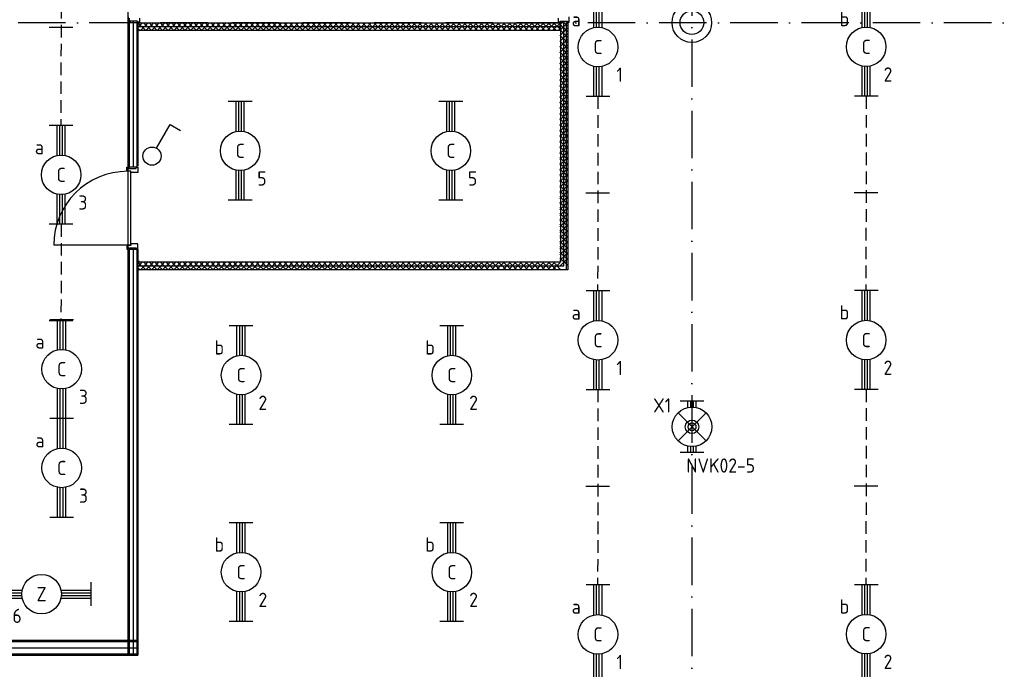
# Model space of a CAD drawing. Header units: millimetres. Extents: x 90707 to 259985, y -1262 to 84291.
# Tile 47 of 85: x 148551 to 160994, y 49628 to 57846. Entities that reach past the tile are written whole.
import ezdxf
from ezdxf.enums import TextEntityAlignment as Align

# ---------------------------------------------------------------- set-up
doc = ezdxf.new("R2010")
doc.units = ezdxf.units.MM
doc.header["$LTSCALE"] = 100
doc.linetypes.add('DASHDOT', pattern=[9, 6, -1.5, 0, -1.5])
doc.linetypes.add('HIDDEN', pattern=[9.525, 6.35, -3.175])
doc.layers.get('0').update_dxf_attribs({"linetype": 'CONTINUOUS'})
for name, color, linetype in [('AL$1----_MAATVOERING', 7, 'CONTINUOUS'), ('AL$7----_STRAMIEN', 1, 'DASHDOT'), ('AL$8----_HULPKOLOM', 2, 'CONTINUOUS'), ('AL22----_BINNENWAND', 7, 'CONTINUOUS'), ('AL28----_KONSTRUKTIE', 3, 'CONTINUOUS'), ('AL32----_BINNENKOZ', 7, 'CONTINUOUS'), ('AL32----_DRAAIRICHTING', 1, 'CONTINUOUS'), ('ALL-----_REFLIJNEN', 8, 'CONTINUOUS'), ('EB63101-_ATTRIB', 2, 'CONTINUOUS'), ('EB63501-_ATTRIB', 2, 'CONTINUOUS'), ('EL63101-_LICHT-ARM', 3, 'CONTINUOUS'), ('EL63102-_LICHT-SCH', 3, 'CONTINUOUS'), ('EL63501-_NOODVRL-ARM', 3, 'CONTINUOUS'), ('EL6441--_DATACOM', 3, 'CONTINUOUS'), ('LIJN035', 50, 'CONTINUOUS'), ('VOLGNUMMER', 7, 'CONTINUOUS')]:
    doc.layers.add(name, color=color, linetype=linetype)
doc.styles.add('1_8', font='ISO', dxfattribs={"height": 1.8})
doc.styles.add('NORATT', font='isocp.shx')
doc.styles.get("Standard").update_dxf_attribs({"font": 'iso.shx'})

# ---------------------------------------------------------------- blocks, each defined once
blk = doc.blocks.new('EJ3T20')
at = {"color": 0}
for p, q in [((-6.25, -1.5), (-6.25, 1.5)), ((-6.25, -1.5), (-6.25, 1.5)), ((6.25, -1.5), (6.25, 1.5)), ((6.25, -1.5), (6.25, 1.5)), ((-6.25, 0.52), (-2.44, 0.52)), ((-6.25, 0.52), (-2.44, 0.52)), ((-6.25, 0.17), (-2.49, 0.17)), ((-6.25, 0.17), (-2.49, 0.17)), ((2.44, 0.52), (6.25, 0.52)), ((2.44, 0.52), (6.25, 0.52)), ((2.49, 0.17), (6.25, 0.17)), ((2.49, 0.17), (6.25, 0.17)), ((-6.25, -0.17), (-2.49, -0.17)), ((-6.25, -0.17), (-2.49, -0.17)), ((-6.25, -0.52), (-2.44, -0.52)), ((-6.25, -0.52), (-2.44, -0.52)), ((2.44, -0.52), (6.25, -0.52)), ((2.44, -0.52), (6.25, -0.52)), ((2.49, -0.17), (6.25, -0.17)), ((2.49, -0.17), (6.25, -0.17))]:
    blk.add_line(p, q, dxfattribs=at)
blk.add_circle((0, 0), 2.5, dxfattribs=at)
blk.add_circle((0, 0), 2.5, dxfattribs=at)
at = {"style": 'NORATT', "flags": 9}
blk.add_attdef('GELIJK', text='', height=1.8, dxfattribs=at).set_placement((3.5, 5), align=Align.MIDDLE_CENTER)
at = {"color": 6}
for tag, style, flags, p in [('SCHAK', 'NORATT', 8, (3.5, 2.75)), ('SCHAK', '1_8', 8, (3.5, 2.75)), ('A_CODE', 'NORATT', 8, (0, 0)), ('A_CODE', '1_8', 8, (0, 0)), ('GROEP', 'NORATT', 8, (-3.5, -2.75)), ('GROEP', '1_8', 8, (-3.5, -2.75)), ('KAST', 'NORATT', 9, (3.5, -2.75)), ('KAST', '1_8', 9, (3.5, -2.75))]:
    blk.add_attdef(tag, text='', height=1.8, dxfattribs=dict(at, style=style, flags=flags)).set_placement(p, align=Align.MIDDLE)
blk = doc.blocks.new('ES3S1')
blk.add_lwpolyline([(0.58, 1), (2.31, 4), (3.61, 3.25)])
blk.add_lwpolyline([(0.58, 1), (2.31, 4), (3.61, 3.25)])
blk.add_lwpolyline([(0.58, 1), (2.31, 4), (3.61, 3.25)])
blk.add_lwpolyline([(0.58, 1), (2.31, 4), (3.61, 3.25)])
blk.add_circle((0, 0), 1.15)
blk.add_circle((0, 0), 1.15)
blk.add_circle((0, 0), 1.15)
blk.add_circle((0, 0), 1.15)
for tag, style, flags, p in [('SCHAK', 'NORATT', 8, (3, 5.5)), ('SCHAK', '1_8', 8, (3, 5.5)), ('SCHAK', 'NORATT', 8, (3, 5.5)), ('KAST', 'NORATT', 9, (-3, 0.5)), ('KAST', '1_8', 9, (-3, 0.5)), ('KAST', 'NORATT', 9, (-3, 0.5)), ('M_CODE', 'NORATT', 9, (0, 0)), ('M_CODE', '1_8', 9, (0, 0)), ('M_CODE', 'NORATT', 9, (0, 0)), ('DOEL', 'NORATT', 9, (-3, -2)), ('DOEL', '1_8', 9, (-3, -2)), ('DOEL', 'NORATT', 9, (-3, -2)), ('GROEP', 'NORATT', 9, (-3, -4.5)), ('GROEP', '1_8', 9, (-3, -4.5)), ('GROEP', 'NORATT', 9, (-3, -4.5))]:
    blk.add_attdef(tag, text='', height=1.8, dxfattribs=dict(style=style, flags=flags)).set_placement(p, align=Align.MIDDLE_CENTER)
blk = doc.blocks.new('EJ3T01')
at = {"color": 0}
for p, q in [((-3.25, -1.5), (-3.25, 1.5)), ((-1.77, 1.77), (1.77, -1.77)), ((1.77, 1.77), (-1.77, -1.77)), ((3.25, -1.5), (3.25, 1.5)), ((-3.25, 0.52), (-2.44, 0.52)), ((-3.25, 0.17), (-2.49, 0.17)), ((2.44, 0.52), (3.25, 0.52)), ((2.49, 0.17), (3.25, 0.17)), ((-3.25, -0.17), (-2.49, -0.17)), ((-3.25, -0.52), (-2.44, -0.52)), ((2.44, -0.52), (3.25, -0.52)), ((2.49, -0.17), (3.25, -0.17))]:
    blk.add_line(p, q, dxfattribs=at)
at = {"color": 6}
blk.add_lwpolyline([(1.77, -1.77), (1.75, -1.75)], dxfattribs=at)
at = {"color": 0}
for radius in [2.5, 0.85, 0.5]:
    blk.add_circle((0, 0), radius, dxfattribs=at)
at = {"color": 6, "style": '1_8'}
for tag, flags, p in [('A_CODE', 8, (-3.5, 2.75)), ('SCHAK', 8, (3.5, 2.75)), ('GROEP', 8, (-3.5, -2.75)), ('KAST', 9, (3.5, -2.75))]:
    blk.add_attdef(tag, text='', height=1.8, dxfattribs=dict(at, flags=flags)).set_placement(p, align=Align.MIDDLE)
blk = doc.blocks.new('A$Cca306792')
at = {"layer": 'AL$1----_MAATVOERING', "color": 8}
for p, q in [((58803, 51070), (58803, 65105)), ((49468, 51255), (58803, 51255))]:
    blk.add_line(p, q, dxfattribs=at)
at = {"layer": 'AL$7----_STRAMIEN', "color": 1}
for points in [[(65928, 78659), (65928, 39870)], [(146222, 59070), (2867, 59070)]]:
    blk.add_lwpolyline(points, dxfattribs=at)
at = {"layer": 'AL$8----_HULPKOLOM', "color": 8}
blk.add_circle((65928, 59070), 250, dxfattribs=at)
at = {"layer": 'AL22----_BINNENWAND', "color": 8, "linetype": 'Continuous'}
for p, q in [((58818, 59129), (58818, 58970)), ((58818, 59024), (58818, 57250)), ((58913, 59071), (58913, 58970)), ((58913, 59024), (58913, 57255)), ((58928, 59070), (64259, 59070)), ((58928, 58970), (58928, 59070)), ((64259, 59070), (64259, 58970)), ((64274, 56043), (64274, 59088)), ((64344, 55943), (64344, 59088)), ((64259, 58970), (58928, 58970)), ((58818, 56213), (58818, 51070)), ((58913, 56200), (58913, 51070)), ((58913, 56044), (58913, 55943)), ((58928, 55943), (58928, 56043)), ((58928, 56043), (64274, 56043)), ((64359, 55943), (58928, 55943)), ((48918, 51240), (58928, 51240)), ((48918, 51085), (58928, 51085))]:
    blk.add_line(p, q, dxfattribs=at)
at = {"layer": 'AL22----_BINNENWAND', "color": 8}
for p, q in [((58803, 51255), (58803, 59024)), ((58928, 59078), (58928, 58970)), ((58928, 59010), (58987, 59070)), ((58928, 59067), (59027, 58970)), ((58928, 59024), (58928, 57255)), ((58928, 58997), (58956, 58970)), ((58958, 58970), (59058, 59070)), ((58997, 59070), (59098, 58970)), ((59029, 58970), (59128, 59070)), ((59068, 59070), (59169, 58970)), ((59099, 58970), (59198, 59070)), ((59139, 59070), (59240, 58970)), ((59170, 58970), (59269, 59070)), ((59210, 59070), (59311, 58970)), ((59240, 58970), (59339, 59070)), ((59281, 59070), (59382, 58970)), ((59310, 58970), (59410, 59070)), ((59352, 59070), (59453, 58970)), ((59381, 58970), (59480, 59070)), ((59423, 59070), (59524, 58970)), ((59451, 58970), (59550, 59070)), ((59494, 59070), (59595, 58970)), ((59522, 58970), (59621, 59070)), ((59565, 59070), (59666, 58970)), ((59592, 58970), (59691, 59070)), ((59636, 59070), (59737, 58970)), ((59662, 58970), (59762, 59070)), ((59707, 59070), (59808, 58970)), ((59733, 58970), (59832, 59070)), ((59778, 59070), (59879, 58970)), ((59803, 58970), (59902, 59070)), ((59849, 59070), (59950, 58970)), ((59874, 58970), (59973, 59070)), ((59920, 59070), (60021, 58970)), ((59944, 58970), (60043, 59070)), ((59991, 59070), (60092, 58970)), ((60015, 58970), (60114, 59070)), ((60062, 59070), (60163, 58970)), ((60085, 58970), (60184, 59070)), ((60133, 59070), (60234, 58970)), ((60155, 58970), (60254, 59070)), ((60204, 59070), (60305, 58970)), ((60226, 58970), (60325, 59070)), ((60275, 59070), (60376, 58970)), ((60296, 58970), (60395, 59070)), ((60346, 59070), (60447, 58970)), ((60367, 58970), (60466, 59070)), ((60417, 59070), (60518, 58970)), ((60437, 58970), (60536, 59070)), ((60488, 59070), (60589, 58970)), ((60507, 58970), (60606, 59070)), ((60559, 59070), (60660, 58970)), ((60578, 58970), (60677, 59070)), ((60630, 59070), (60731, 58970)), ((60648, 58970), (60747, 59070)), ((60701, 59070), (60802, 58970)), ((60719, 58970), (60818, 59070)), ((60772, 59070), (60873, 58970)), ((60789, 58970), (60888, 59070)), ((60843, 59070), (60944, 58970)), ((60859, 58970), (60958, 59070)), ((60914, 59070), (61015, 58970)), ((60930, 58970), (61029, 59070)), ((60985, 59070), (61086, 58970)), ((61000, 58970), (61099, 59070)), ((61057, 59070), (61157, 58970)), ((61071, 58970), (61170, 59070)), ((61128, 59070), (61228, 58970)), ((61141, 58970), (61240, 59070)), ((61199, 59070), (61299, 58970)), ((61211, 58970), (61311, 59070)), ((61270, 59070), (61370, 58970)), ((61282, 58970), (61381, 59070)), ((61341, 59070), (61441, 58970)), ((61352, 58970), (61451, 59070)), ((61412, 59070), (61512, 58970)), ((61423, 58970), (61522, 59070)), ((61483, 59070), (61584, 58970)), ((61493, 58970), (61592, 59070)), ((61554, 59070), (61655, 58970)), ((61563, 58970), (61663, 59070)), ((61625, 59070), (61726, 58970)), ((61634, 58970), (61733, 59070)), ((61696, 59070), (61797, 58970)), ((61704, 58970), (61803, 59070)), ((61767, 59070), (61868, 58970)), ((61775, 58970), (61874, 59070)), ((61838, 59070), (61939, 58970)), ((61845, 58970), (61944, 59070)), ((61909, 59070), (62010, 58970)), ((61915, 58970), (62015, 59070)), ((61980, 59070), (62081, 58970)), ((61986, 58970), (62085, 59070)), ((62051, 59070), (62152, 58970)), ((62056, 58970), (62155, 59070)), ((62122, 59070), (62223, 58970)), ((62127, 58970), (62226, 59070)), ((62193, 59070), (62294, 58970)), ((62197, 58970), (62296, 59070)), ((62264, 59070), (62365, 58970)), ((62267, 58970), (62367, 59070)), ((62335, 59070), (62436, 58970)), ((62338, 58970), (62437, 59070)), ((62406, 59070), (62507, 58970)), ((62408, 58970), (62507, 59070)), ((62477, 59070), (62578, 58970)), ((62479, 58970), (62578, 59070)), ((62548, 59070), (62649, 58970)), ((62549, 58970), (62648, 59070)), ((62619, 58970), (62719, 59070)), ((62619, 59070), (62720, 58970)), ((62690, 58970), (62789, 59070)), ((62690, 59070), (62791, 58970)), ((62760, 58970), (62859, 59070)), ((62761, 59070), (62862, 58970)), ((62831, 58970), (62930, 59070)), ((62832, 59070), (62933, 58970)), ((62901, 58970), (63000, 59070)), ((62903, 59070), (63004, 58970)), ((62971, 58970), (63071, 59070)), ((62974, 59070), (63075, 58970)), ((63042, 58970), (63141, 59070)), ((63045, 59070), (63146, 58970)), ((63112, 58970), (63211, 59070)), ((63116, 59070), (63217, 58970)), ((63183, 58970), (63282, 59070)), ((63187, 59070), (63288, 58970)), ((63253, 58970), (63352, 59070)), ((63258, 59070), (63359, 58970)), ((63324, 58970), (63423, 59070)), ((63329, 59070), (63430, 58970)), ((63394, 58970), (63493, 59070)), ((63400, 59070), (63501, 58970)), ((63464, 58970), (63563, 59070)), ((63471, 59070), (63572, 58970)), ((63535, 58970), (63634, 59070)), ((63542, 59070), (63643, 58970)), ((63605, 58970), (63704, 59070)), ((63613, 59070), (63714, 58970)), ((63676, 58970), (63775, 59070)), ((63684, 59070), (63785, 58970)), ((63746, 58970), (63845, 59070)), ((63755, 59070), (63856, 58970)), ((63816, 58970), (63915, 59070)), ((63826, 59070), (63927, 58970)), ((63887, 58970), (63986, 59070)), ((63897, 59070), (63998, 58970)), ((63957, 58970), (64056, 59070)), ((63968, 59070), (64069, 58970)), ((64028, 58970), (64127, 59070)), ((64039, 59070), (64140, 58970)), ((64098, 58970), (64197, 59070)), ((64110, 59070), (64211, 58970)), ((64168, 58970), (64259, 59061)), ((64181, 59070), (64259, 58992)), ((64239, 58970), (64259, 58990)), ((64252, 59070), (64259, 59063)), ((64259, 59044), (64305, 59091)), ((64259, 58973), (64359, 59074)), ((64259, 59053), (64359, 58954)), ((64259, 58902), (64359, 59003)), ((64259, 58983), (64359, 58884)), ((64293, 59091), (64359, 59025)), ((64359, 59087), (64359, 55943)), ((64259, 58831), (64359, 58932)), ((64259, 58912), (64359, 58813)), ((64259, 58760), (64359, 58861)), ((64259, 58842), (64359, 58743)), ((64259, 58689), (64359, 58790)), ((64259, 58772), (64359, 58673)), ((64259, 58618), (64359, 58719)), ((64259, 58701), (64359, 58602)), ((64259, 58547), (64359, 58648)), ((64259, 58631), (64359, 58532)), ((64259, 58476), (64359, 58577)), ((64259, 58560), (64359, 58461)), ((64259, 58405), (64359, 58506)), ((64259, 58490), (64359, 58391)), ((64259, 58334), (64359, 58435)), ((64259, 58420), (64359, 58321)), ((64259, 58263), (64359, 58364)), ((64259, 58349), (64359, 58250)), ((64259, 58192), (64359, 58293)), ((64259, 58279), (64359, 58180)), ((64259, 58121), (64359, 58222)), ((64259, 58208), (64359, 58109)), ((64259, 58050), (64359, 58151)), ((64259, 58138), (64359, 58039)), ((64259, 57979), (64359, 58080)), ((64259, 58068), (64359, 57968)), ((64259, 57908), (64359, 58009)), ((64259, 57997), (64359, 57898)), ((64259, 57837), (64359, 57938)), ((64259, 57927), (64359, 57828)), ((64259, 57766), (64359, 57867)), ((64259, 57856), (64359, 57757)), ((64259, 57695), (64359, 57796)), ((64259, 57786), (64359, 57687)), ((64259, 57624), (64359, 57725)), ((64259, 57716), (64359, 57616)), ((64259, 57553), (64359, 57654)), ((64259, 57645), (64359, 57546)), ((64259, 57482), (64359, 57583)), ((64259, 57575), (64359, 57476)), ((64259, 57411), (64359, 57512)), ((64259, 57504), (64359, 57405)), ((64259, 57340), (64359, 57441)), ((64259, 57434), (64359, 57335)), ((64259, 57269), (64359, 57370)), ((64259, 57364), (64359, 57264)), ((58919, 57240), (58794, 57240)), ((64259, 57198), (64359, 57299)), ((64259, 57293), (64359, 57194)), ((64259, 57127), (64359, 57228)), ((64259, 57223), (64359, 57124)), ((64259, 57056), (64359, 57157)), ((64259, 57152), (64359, 57053)), ((64259, 56985), (64359, 57086)), ((64259, 57082), (64359, 56983)), ((64259, 56914), (64359, 57015)), ((64259, 57012), (64359, 56912)), ((64259, 56843), (64359, 56944)), ((64259, 56941), (64359, 56842)), ((64259, 56772), (64359, 56873)), ((64259, 56871), (64359, 56772)), ((64259, 56701), (64359, 56802)), ((64259, 56800), (64359, 56701)), ((64259, 56630), (64359, 56731)), ((64259, 56730), (64359, 56631)), ((64259, 56559), (64359, 56660)), ((64259, 56660), (64359, 56560)), ((64259, 56488), (64359, 56589)), ((64259, 56589), (64359, 56490)), ((64259, 56519), (64359, 56420)), ((64259, 56417), (64359, 56518)), ((64259, 56448), (64359, 56349)), ((64259, 56346), (64359, 56447)), ((64259, 56378), (64359, 56279)), ((64259, 56275), (64359, 56375)), ((64259, 56308), (64359, 56208)), ((64259, 56204), (64359, 56304)), ((58794, 56206), (58919, 56206)), ((58928, 56200), (58928, 51070)), ((64259, 56237), (64359, 56138)), ((64259, 56133), (64359, 56233)), ((64259, 56167), (64359, 56068)), ((64259, 56062), (64359, 56162)), ((58928, 56051), (58928, 55943)), ((58928, 55983), (58987, 56043)), ((58928, 56040), (59027, 55943)), ((58958, 55943), (59058, 56043)), ((58997, 56043), (59098, 55943)), ((59029, 55943), (59128, 56043)), ((59068, 56043), (59169, 55943)), ((59099, 55943), (59198, 56043)), ((59139, 56043), (59240, 55943)), ((59170, 55943), (59269, 56043)), ((59210, 56043), (59311, 55943)), ((59240, 55943), (59339, 56043)), ((59281, 56043), (59382, 55943)), ((59310, 55943), (59410, 56043)), ((59352, 56043), (59453, 55943)), ((59381, 55943), (59480, 56043)), ((59423, 56043), (59524, 55943)), ((59451, 55943), (59550, 56043)), ((59494, 56043), (59595, 55943)), ((59522, 55943), (59621, 56043)), ((59565, 56043), (59666, 55943)), ((59592, 55943), (59691, 56043)), ((59636, 56043), (59737, 55943)), ((59662, 55943), (59762, 56043)), ((59707, 56043), (59808, 55943)), ((59733, 55943), (59832, 56043)), ((59778, 56043), (59879, 55943)), ((59803, 55943), (59902, 56043)), ((59849, 56043), (59950, 55943)), ((59874, 55943), (59973, 56043)), ((59920, 56043), (60021, 55943)), ((59944, 55943), (60043, 56043)), ((59991, 56043), (60092, 55943)), ((60015, 55943), (60114, 56043)), ((60062, 56043), (60163, 55943)), ((60085, 55943), (60184, 56043)), ((60133, 56043), (60234, 55943)), ((60155, 55943), (60254, 56043)), ((60204, 56043), (60305, 55943)), ((60226, 55943), (60325, 56043)), ((60275, 56043), (60376, 55943)), ((60296, 55943), (60395, 56043)), ((60346, 56043), (60447, 55943)), ((60367, 55943), (60466, 56043)), ((60417, 56043), (60518, 55943)), ((60437, 55943), (60536, 56043)), ((60488, 56043), (60589, 55943)), ((60507, 55943), (60606, 56043)), ((60559, 56043), (60660, 55943)), ((60578, 55943), (60677, 56043)), ((60630, 56043), (60731, 55943)), ((60648, 55943), (60747, 56043)), ((60701, 56043), (60802, 55943)), ((60719, 55943), (60818, 56043)), ((60772, 56043), (60873, 55943)), ((60789, 55943), (60888, 56043)), ((60843, 56043), (60944, 55943)), ((60859, 55943), (60958, 56043)), ((60914, 56043), (61015, 55943)), ((60930, 55943), (61029, 56043)), ((60985, 56043), (61086, 55943)), ((61000, 55943), (61099, 56043)), ((61057, 56043), (61157, 55943)), ((61071, 55943), (61170, 56043)), ((61128, 56043), (61228, 55943)), ((61141, 55943), (61240, 56043)), ((61199, 56043), (61299, 55943)), ((61211, 55943), (61311, 56043)), ((61270, 56043), (61370, 55943)), ((61282, 55943), (61381, 56043)), ((61341, 56043), (61441, 55943)), ((61352, 55943), (61451, 56043)), ((61412, 56043), (61512, 55943)), ((61423, 55943), (61522, 56043)), ((61483, 56043), (61584, 55943)), ((61493, 55943), (61592, 56043)), ((61554, 56043), (61655, 55943)), ((61563, 55943), (61663, 56043)), ((61625, 56043), (61726, 55943)), ((61634, 55943), (61733, 56043)), ((61696, 56043), (61797, 55943)), ((61704, 55943), (61803, 56043)), ((61767, 56043), (61868, 55943)), ((61775, 55943), (61874, 56043)), ((61838, 56043), (61939, 55943)), ((61845, 55943), (61944, 56043)), ((61909, 56043), (62010, 55943)), ((61915, 55943), (62015, 56043)), ((61980, 56043), (62081, 55943)), ((61986, 55943), (62085, 56043)), ((62051, 56043), (62152, 55943)), ((62056, 55943), (62155, 56043)), ((62122, 56043), (62223, 55943)), ((62127, 55943), (62226, 56043)), ((62193, 56043), (62294, 55943)), ((62197, 55943), (62296, 56043)), ((62264, 56043), (62365, 55943)), ((62267, 55943), (62367, 56043)), ((62335, 56043), (62436, 55943)), ((62338, 55943), (62437, 56043)), ((62406, 56043), (62507, 55943)), ((62408, 55943), (62507, 56043)), ((62477, 56043), (62578, 55943)), ((62479, 55943), (62578, 56043)), ((62548, 56043), (62649, 55943)), ((62549, 55943), (62648, 56043)), ((62619, 55943), (62719, 56043)), ((62619, 56043), (62720, 55943)), ((62690, 55943), (62789, 56043)), ((62690, 56043), (62791, 55943)), ((62760, 55943), (62859, 56043)), ((62761, 56043), (62862, 55943)), ((62831, 55943), (62930, 56043)), ((62832, 56043), (62933, 55943)), ((62901, 55943), (63000, 56043)), ((62903, 56043), (63004, 55943)), ((62971, 55943), (63071, 56043)), ((62974, 56043), (63075, 55943)), ((63042, 55943), (63141, 56043)), ((63045, 56043), (63146, 55943)), ((63112, 55943), (63211, 56043)), ((63116, 56043), (63217, 55943)), ((63183, 55943), (63282, 56043)), ((63187, 56043), (63288, 55943)), ((63253, 55943), (63352, 56043)), ((63258, 56043), (63359, 55943)), ((63324, 55943), (63423, 56043)), ((63329, 56043), (63430, 55943)), ((63394, 55943), (63493, 56043)), ((63400, 56043), (63501, 55943)), ((63461, 55943), (63561, 56043)), ((63482, 56043), (63583, 55943)), ((63540, 55943), (63639, 56043)), ((63542, 56043), (63643, 55943)), ((63610, 55943), (63709, 56043)), ((63613, 56043), (63714, 55943)), ((63680, 55943), (63780, 56043)), ((63684, 56043), (63785, 55943)), ((63751, 55943), (63850, 56043)), ((63755, 56043), (63856, 55943)), ((63821, 55943), (63920, 56043)), ((63826, 56043), (63927, 55943)), ((63892, 55943), (63991, 56043)), ((63897, 56043), (63998, 55943)), ((63962, 55943), (64061, 56043)), ((63968, 56043), (64069, 55943)), ((64033, 55943), (64132, 56043)), ((64037, 56043), (64138, 55943)), ((64102, 55943), (64201, 56043)), ((64112, 56043), (64213, 55943)), ((64168, 55943), (64259, 56034)), ((64173, 56043), (64274, 55943)), ((64259, 56096), (64359, 55997)), ((64259, 55991), (64359, 56091)), ((58928, 55970), (58956, 55943)), ((64239, 55943), (64259, 55963)), ((58928, 51255), (48918, 51255)), ((58928, 51255), (58803, 51255)), ((48918, 51070), (58928, 51070))]:
    blk.add_line(p, q, dxfattribs=at)
at = {"layer": 'AL28----_KONSTRUKTIE', "color": 8}
blk.add_circle((65928, 59070), 150, dxfattribs=at)
at = {"layer": 'AL32----_BINNENKOZ', "color": 8}
for p, q in [((58809, 59075), (58809, 59142)), ((58948, 59125), (58948, 59075)), ((64240, 59125), (64240, 59075)), ((64379, 59075), (64379, 59142)), ((58831, 59075), (58809, 59075)), ((58831, 59091), (58831, 59075)), ((58923, 59091), (58831, 59091)), ((58923, 59075), (58923, 59091)), ((58948, 59075), (58923, 59075)), ((58924, 58821), (58924, 59019)), ((64240, 59075), (64265, 59075)), ((64265, 59075), (64265, 59091)), ((64265, 59091), (64357, 59091)), ((64357, 59091), (64357, 59075)), ((64357, 59075), (64379, 59075)), ((58787, 57240), (58812, 57240)), ((58787, 57190), (58787, 57240)), ((58812, 57240), (58812, 57224)), ((58904, 57224), (58904, 57240)), ((58904, 57240), (58926, 57240)), ((58926, 57240), (58926, 57173)), ((58838, 57190), (58787, 57190)), ((58838, 57190), (58798, 57190)), ((58798, 57190), (58798, 56256)), ((58812, 57224), (58904, 57224)), ((58838, 57173), (58838, 57190)), ((58838, 56256), (58838, 57190)), ((58926, 57173), (58838, 57173)), ((58838, 56256), (58787, 56256)), ((58787, 56256), (58787, 56206)), ((58798, 56256), (58838, 56256)), ((58926, 56273), (58838, 56273)), ((58838, 56273), (58838, 56256)), ((58926, 56206), (58926, 56273)), ((58787, 56206), (58812, 56206)), ((58812, 56206), (58812, 56222)), ((58812, 56222), (58904, 56222)), ((58904, 56222), (58904, 56206)), ((58904, 56206), (58926, 56206)), ((58948, 56048), (58923, 56048)), ((58924, 55794), (58924, 55992))]:
    blk.add_line(p, q, dxfattribs=at)
at = {"layer": 'AL32----_DRAAIRICHTING', "color": 8}
blk.add_line((58844, 56256), (57864, 56256), dxfattribs=at)
blk.add_arc((58798, 56256), 934, 90, 180, dxfattribs=at)
at = {"layer": 'ALL-----_REFLIJNEN', "color": 8, "linetype": 'Continuous'}
for p, q in [((58866, 59091), (58866, 58970)), ((58866, 59024), (58866, 57247)), ((58928, 59020), (64259, 59020)), ((64309, 55993), (64309, 59087)), ((58866, 56203), (58866, 51070)), ((58928, 55993), (64309, 55993)), ((48918, 51162), (58928, 51162))]:
    blk.add_line(p, q, dxfattribs=at)
at = {"layer": 'VOLGNUMMER', "color": 252, "linetype": 'ByBlock'}
for tag, p in [('0.28', (16187, 74214)), ('0.16', (78893, 73105)), ('0.17', (62961, 72994)), ('0.29', (35887, 72529)), ('0.18', (53124, 64542)), ('0.701', (85482, 63517)), ('0.30', (29366, 63128)), ('0.32', (36092, 63166)), ('0.12', (90689, 63024)), ('0.29A', (33165, 62745)), ('0.30', (38191, 61494)), ('0.27', (17657, 61363)), ('0.19', (61479, 61433)), ('0.14', (89762, 60088)), ('0.33', (45869, 59450)), ('0.15', (73454, 57402)), ('0.25', (28058, 57013)), ('0.801', (112714, 57073)), ('0.18A', (61029, 56759)), ('0.26A', (36299, 54851)), ('0.20', (60895, 53506)), ('0.800', (90980, 50804)), ('0.25A', (73288, 48435)), ('0.21', (58702, 48178)), ('0.300', (94483, 48257)), ('0.24', (35041, 47783)), ('0.102', (87631, 47613)), ('0.203', (95795, 46197)), ('0.26', (18559, 46119)), ('0.802', (68387, 42721)), ('0.204', (95497, 42149)), ('0.07B', (66790, 38909)), ('0.702', (95327, 36513))]:
    blk.add_attdef(tag, text='', height=250, dxfattribs=at).set_placement(p, align=Align.MIDDLE_CENTER)
at = {"layer": 'VOLGNUMMER', "color": 8, "linetype": 'ByBlock'}
blk.add_attdef('0.600', text='', height=250, dxfattribs=at).set_placement((96800, 48300), align=Align.MIDDLE_CENTER)

msp = doc.modelspace()

# ---------------------------------------------------------------- linework, layer by layer
at = {"layer": 'LIJN035', "linetype": 'HIDDEN', "ltscale": 0.25}
for p, q in [((149076, 58970), (149072, 56510)), ((155859, 56875), (155855, 54415)), ((159249, 56878), (159245, 54418)), ((149075, 55258), (149073, 54035)), ((155859, 53165), (155855, 50705)), ((159249, 53168), (159245, 50708))]:
    msp.add_line(p, q, dxfattribs=at)
at = {"layer": 'LIJN035'}
for p, q in [((149224, 57747), (148924, 57747)), ((156007, 55652), (155707, 55652)), ((159397, 55655), (159097, 55655)), ((149223, 54035), (148923, 54035)), ((156007, 51942), (155707, 51942)), ((159397, 51945), (159097, 51945))]:
    msp.add_line(p, q, dxfattribs=at)

# ---------------------------------------------------------------- block references
at = {"layer": 'EL63101-_LICHT-ARM'}
ref = msp.add_blockref('EJ3T20', (155859, 57500), dxfattribs=dict(at, xscale=100, yscale=100, zscale=100, rotation=90))
ref.add_attrib('A_CODE', 'C', dxfattribs={"layer": 'EB63101-_ATTRIB', "color": 1, "height": 180, "style": '1_8', "flags": 8}).set_placement((155859, 57500), align=Align.MIDDLE)
ref.add_attrib('GROEP', '1', dxfattribs={"layer": 'EB63101-_ATTRIB', "color": 1, "height": 180, "style": '1_8', "flags": 8}).set_placement((156134, 57150), align=Align.MIDDLE)
ref.add_attrib('SCHAK', 'a', dxfattribs={"layer": 'EB63101-_ATTRIB', "color": 1, "height": 180, "style": '1_8', "flags": 8}).set_placement((155584, 57850), align=Align.MIDDLE)
ref = msp.add_blockref('EJ3T20', (159249, 57503), dxfattribs=dict(at, xscale=100, yscale=100, zscale=100, rotation=90))
ref.add_attrib('A_CODE', 'C', dxfattribs={"layer": 'EB63101-_ATTRIB', "color": 1, "height": 180, "style": '1_8', "flags": 8}).set_placement((159249, 57503), align=Align.MIDDLE)
ref.add_attrib('GROEP', '2', dxfattribs={"layer": 'EB63101-_ATTRIB', "color": 1, "height": 180, "style": '1_8', "flags": 8}).set_placement((159524, 57153), align=Align.MIDDLE)
ref.add_attrib('SCHAK', 'b', dxfattribs={"layer": 'EB63101-_ATTRIB', "color": 1, "height": 180, "style": '1_8', "flags": 8}).set_placement((158974, 57853), align=Align.MIDDLE)
ref = msp.add_blockref('EJ3T20', (151338, 56187, 3500), dxfattribs=dict(at, xscale=100, yscale=100, zscale=100, rotation=90))
ref.add_attrib('A_CODE', 'C', dxfattribs={"layer": '0', "color": 6, "height": 180, "style": '1_8', "flags": 8}).set_placement((151338, 56187, 3500), align=Align.MIDDLE)
ref.add_attrib('GROEP', '5', dxfattribs={"layer": '0', "color": 6, "height": 180, "style": '1_8', "flags": 8}).set_placement((151613, 55837, 3500), align=Align.MIDDLE)
ref = msp.add_blockref('EJ3T20', (154000, 56187, 3500), dxfattribs=dict(at, xscale=100, yscale=100, zscale=100, rotation=90))
ref.add_attrib('A_CODE', 'C', dxfattribs={"layer": '0', "color": 6, "height": 180, "style": '1_8', "flags": 8}).set_placement((154000, 56187, 3500), align=Align.MIDDLE)
ref.add_attrib('GROEP', '5', dxfattribs={"layer": '0', "color": 6, "height": 180, "style": '1_8', "flags": 8}).set_placement((154275, 55837, 3500), align=Align.MIDDLE)
ref = msp.add_blockref('EJ3T20', (149075, 55883), dxfattribs=dict(at, xscale=100, yscale=100, zscale=100, rotation=90))
ref.add_attrib('A_CODE', 'C', dxfattribs={"layer": 'EB63101-_ATTRIB', "color": 1, "height": 180, "style": '1_8', "flags": 8}).set_placement((149075, 55883), align=Align.MIDDLE)
ref.add_attrib('GROEP', '3', dxfattribs={"layer": 'EB63101-_ATTRIB', "color": 1, "height": 180, "style": '1_8', "flags": 8}).set_placement((149350, 55533), align=Align.MIDDLE)
ref.add_attrib('SCHAK', 'a', dxfattribs={"layer": 'EB63101-_ATTRIB', "color": 1, "height": 180, "style": '1_8', "flags": 8}).set_placement((148800, 56233), align=Align.MIDDLE)
ref = msp.add_blockref('EJ3T20', (155859, 53790), dxfattribs=dict(at, xscale=100, yscale=100, zscale=100, rotation=90))
ref.add_attrib('A_CODE', 'C', dxfattribs={"layer": 'EB63101-_ATTRIB', "color": 1, "height": 180, "style": '1_8', "flags": 8}).set_placement((155859, 53790), align=Align.MIDDLE)
ref.add_attrib('GROEP', '1', dxfattribs={"layer": 'EB63101-_ATTRIB', "color": 1, "height": 180, "style": '1_8', "flags": 8}).set_placement((156134, 53440), align=Align.MIDDLE)
ref.add_attrib('SCHAK', 'a', dxfattribs={"layer": 'EB63101-_ATTRIB', "color": 1, "height": 180, "style": '1_8', "flags": 8}).set_placement((155584, 54140), align=Align.MIDDLE)
ref = msp.add_blockref('EJ3T20', (159249, 53793), dxfattribs=dict(at, xscale=100, yscale=100, zscale=100, rotation=90))
ref.add_attrib('A_CODE', 'C', dxfattribs={"layer": 'EB63101-_ATTRIB', "color": 1, "height": 180, "style": '1_8', "flags": 8}).set_placement((159249, 53793), align=Align.MIDDLE)
ref.add_attrib('GROEP', '2', dxfattribs={"layer": 'EB63101-_ATTRIB', "color": 1, "height": 180, "style": '1_8', "flags": 8}).set_placement((159524, 53443), align=Align.MIDDLE)
ref.add_attrib('SCHAK', 'b', dxfattribs={"layer": 'EB63101-_ATTRIB', "color": 1, "height": 180, "style": '1_8', "flags": 8}).set_placement((158974, 54143), align=Align.MIDDLE)
ref = msp.add_blockref('EJ3T20', (149082, 53425), dxfattribs=dict(at, xscale=100, yscale=100, zscale=100, rotation=90))
ref.add_attrib('A_CODE', 'C', dxfattribs={"layer": 'EB63101-_ATTRIB', "color": 1, "height": 180, "style": '1_8', "flags": 8}).set_placement((149082, 53425), align=Align.MIDDLE)
ref.add_attrib('GROEP', '3', dxfattribs={"layer": 'EB63101-_ATTRIB', "color": 1, "height": 180, "style": '1_8', "flags": 8}).set_placement((149357, 53075), align=Align.MIDDLE)
ref.add_attrib('SCHAK', 'a', dxfattribs={"layer": 'EB63101-_ATTRIB', "color": 1, "height": 180, "style": '1_8', "flags": 8}).set_placement((148807, 53775), align=Align.MIDDLE)
ref = msp.add_blockref('EJ3T20', (151349, 53350), dxfattribs=dict(at, xscale=100, yscale=100, zscale=100, rotation=90))
ref.add_attrib('A_CODE', 'C', dxfattribs={"layer": 'EB63101-_ATTRIB', "color": 1, "height": 180, "style": 'NORATT', "flags": 8}).set_placement((151349, 53350), align=Align.MIDDLE)
ref.add_attrib('GROEP', '2', dxfattribs={"layer": 'EB63101-_ATTRIB', "color": 1, "height": 180, "style": 'NORATT', "flags": 8}).set_placement((151624, 53000), align=Align.MIDDLE)
ref.add_attrib('SCHAK', 'b', dxfattribs={"layer": 'EB63101-_ATTRIB', "color": 1, "height": 180, "style": 'NORATT', "flags": 8}).set_placement((151074, 53700), align=Align.MIDDLE)
ref = msp.add_blockref('EJ3T20', (154012, 53350), dxfattribs=dict(at, xscale=100, yscale=100, zscale=100, rotation=90))
ref.add_attrib('A_CODE', 'C', dxfattribs={"layer": 'EB63101-_ATTRIB', "color": 1, "height": 180, "style": 'NORATT', "flags": 8}).set_placement((154012, 53350), align=Align.MIDDLE)
ref.add_attrib('GROEP', '2', dxfattribs={"layer": 'EB63101-_ATTRIB', "color": 1, "height": 180, "style": 'NORATT', "flags": 8}).set_placement((154287, 53000), align=Align.MIDDLE)
ref.add_attrib('SCHAK', 'b', dxfattribs={"layer": 'EB63101-_ATTRIB', "color": 1, "height": 180, "style": 'NORATT', "flags": 8}).set_placement((153737, 53700), align=Align.MIDDLE)
ref = msp.add_blockref('EJ3T20', (149082, 52175), dxfattribs=dict(at, xscale=100, yscale=100, zscale=100, rotation=90))
ref.add_attrib('A_CODE', 'C', dxfattribs={"layer": 'EB63101-_ATTRIB', "color": 1, "height": 180, "style": '1_8', "flags": 8}).set_placement((149082, 52175), align=Align.MIDDLE)
ref.add_attrib('GROEP', '3', dxfattribs={"layer": 'EB63101-_ATTRIB', "color": 1, "height": 180, "style": '1_8', "flags": 8}).set_placement((149357, 51825), align=Align.MIDDLE)
ref.add_attrib('SCHAK', 'a', dxfattribs={"layer": 'EB63101-_ATTRIB', "color": 1, "height": 180, "style": '1_8', "flags": 8}).set_placement((148807, 52525), align=Align.MIDDLE)
ref = msp.add_blockref('EJ3T20', (151349, 50857), dxfattribs=dict(at, xscale=100, yscale=100, zscale=100, rotation=90))
ref.add_attrib('A_CODE', 'C', dxfattribs={"layer": 'EB63101-_ATTRIB', "color": 1, "height": 180, "style": 'NORATT', "flags": 8}).set_placement((151349, 50857), align=Align.MIDDLE)
ref.add_attrib('GROEP', '2', dxfattribs={"layer": 'EB63101-_ATTRIB', "color": 1, "height": 180, "style": 'NORATT', "flags": 8}).set_placement((151624, 50507), align=Align.MIDDLE)
ref.add_attrib('SCHAK', 'b', dxfattribs={"layer": 'EB63101-_ATTRIB', "color": 1, "height": 180, "style": 'NORATT', "flags": 8}).set_placement((151074, 51207), align=Align.MIDDLE)
ref = msp.add_blockref('EJ3T20', (154012, 50857), dxfattribs=dict(at, xscale=100, yscale=100, zscale=100, rotation=90))
ref.add_attrib('A_CODE', 'C', dxfattribs={"layer": 'EB63101-_ATTRIB', "color": 1, "height": 180, "style": 'NORATT', "flags": 8}).set_placement((154012, 50857), align=Align.MIDDLE)
ref.add_attrib('GROEP', '2', dxfattribs={"layer": 'EB63101-_ATTRIB', "color": 1, "height": 180, "style": 'NORATT', "flags": 8}).set_placement((154287, 50507), align=Align.MIDDLE)
ref.add_attrib('SCHAK', 'b', dxfattribs={"layer": 'EB63101-_ATTRIB', "color": 1, "height": 180, "style": 'NORATT', "flags": 8}).set_placement((153737, 51207), align=Align.MIDDLE)
ref = msp.add_blockref('EJ3T20', (148828, 50579, 3500), dxfattribs=dict(at, xscale=100, yscale=100, zscale=100))
ref.add_attrib('A_CODE', 'Z', dxfattribs={"layer": 'EB63101-_ATTRIB', "color": 1, "height": 180, "style": '1_8', "flags": 8}).set_placement((148828, 50579, 3500), align=Align.MIDDLE)
ref.add_attrib('GROEP', '16', dxfattribs={"layer": 'EB63101-_ATTRIB', "color": 1, "height": 180, "style": '1_8', "flags": 8}).set_placement((148478, 50304, 3500), align=Align.MIDDLE)
ref = msp.add_blockref('EJ3T20', (155859, 50070), dxfattribs=dict(at, xscale=100, yscale=100, zscale=100, rotation=90))
ref.add_attrib('A_CODE', 'C', dxfattribs={"layer": 'EB63101-_ATTRIB', "color": 1, "height": 180, "style": '1_8', "flags": 8}).set_placement((155859, 50070), align=Align.MIDDLE)
ref.add_attrib('GROEP', '1', dxfattribs={"layer": 'EB63101-_ATTRIB', "color": 1, "height": 180, "style": '1_8', "flags": 8}).set_placement((156134, 49720), align=Align.MIDDLE)
ref.add_attrib('SCHAK', 'a', dxfattribs={"layer": 'EB63101-_ATTRIB', "color": 1, "height": 180, "style": '1_8', "flags": 8}).set_placement((155584, 50420), align=Align.MIDDLE)
ref = msp.add_blockref('EJ3T20', (159249, 50073), dxfattribs=dict(at, xscale=100, yscale=100, zscale=100, rotation=90))
ref.add_attrib('A_CODE', 'C', dxfattribs={"layer": 'EB63101-_ATTRIB', "color": 1, "height": 180, "style": '1_8', "flags": 8}).set_placement((159249, 50073), align=Align.MIDDLE)
ref.add_attrib('GROEP', '2', dxfattribs={"layer": 'EB63101-_ATTRIB', "color": 1, "height": 180, "style": '1_8', "flags": 8}).set_placement((159524, 49723), align=Align.MIDDLE)
ref.add_attrib('SCHAK', 'b', dxfattribs={"layer": 'EB63101-_ATTRIB', "color": 1, "height": 180, "style": '1_8', "flags": 8}).set_placement((158974, 50423), align=Align.MIDDLE)
at = {"layer": 'EL63102-_LICHT-SCH', "xscale": 100, "yscale": 100, "zscale": 100}
msp.add_blockref('ES3S1', (150223, 56120, 1050), dxfattribs=at)
at = {"layer": 'EL63501-_NOODVRL-ARM'}
ref = msp.add_blockref('EJ3T01', (157048, 52695), dxfattribs=dict(at, xscale=100, yscale=100, zscale=100, rotation=90))
ref.add_attrib('A_CODE', 'X1', dxfattribs={"layer": 'EB63501-_ATTRIB', "color": 1, "height": 180, "style": '1_8', "flags": 8}).set_placement((156670, 52966), align=Align.MIDDLE)
ref.add_attrib('GROEP', 'NVK02-5', dxfattribs={"layer": 'EB63501-_ATTRIB', "color": 1, "height": 180, "style": '1_8', "flags": 8}).set_placement((157411, 52206), align=Align.MIDDLE)
at = {"layer": 'EL6441--_DATACOM'}
msp.add_blockref('A$Cca306792', (91118, -1262), dxfattribs=at)

doc.saveas('drawing.dxf')
